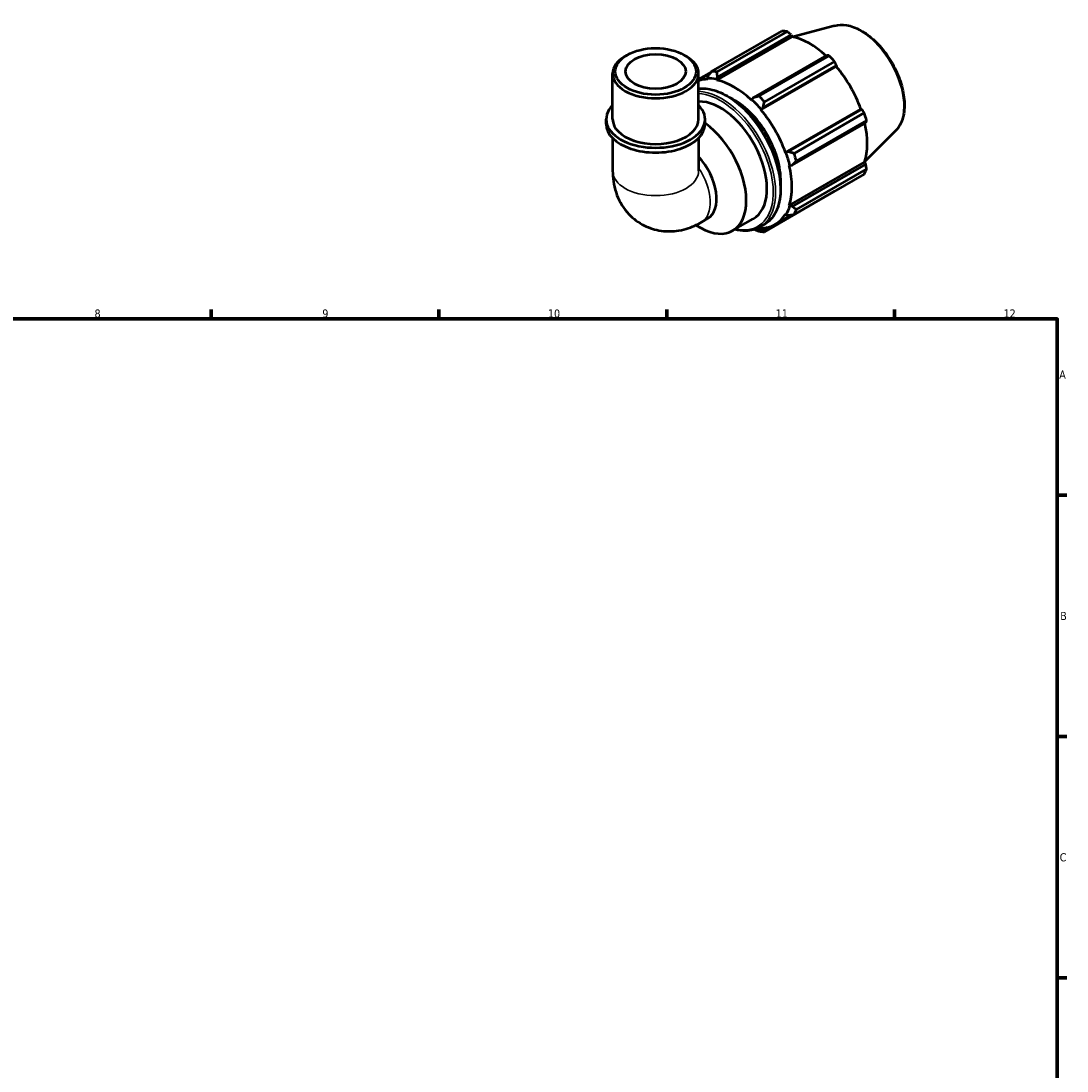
# Model space of a CAD drawing. Header units: millimetres. Extents: x 0 to 931, y 0 to 900.
# Tile 5 of 5: x 502 to 824, y 343 to 666. Entities that reach past the tile are written whole.
import ezdxf

# ---------------------------------------------------------------- set-up
doc = ezdxf.new("R2010")
doc.units = ezdxf.units.MM
for name, color, linetype, lineweight in [('Border (ISO)', 7, 'Continuous', 70), ('Visible (ISO)', 7, 'Continuous', 50), ('Visible Narrow (ISO)', 7, 'Continuous', 35)]:
    doc.layers.add(name, color=color, linetype=linetype, lineweight=lineweight)
doc.styles.add('Note Text (ISO)', font='tahoma.ttf')

# ---------------------------------------------------------------- blocks, each defined once
blk = doc.blocks.new('Borders Default Border')
at = {"layer": 'Border (ISO)'}
for p, q in [((560.67, 574), (560.67, 576.9)), ((630.75, 574), (630.75, 576.9)), ((700.83, 574), (700.83, 576.9)), ((770.92, 574), (770.92, 576.9)), ((821, 519.75), (823.9, 519.75)), ((821, 445.5), (823.9, 445.5)), ((821, 371.25), (823.9, 371.25))]:
    blk.add_line(p, q, dxfattribs=at)
at = {"layer": 'Border (ISO)', "flags": 128}
blk.add_lwpolyline([(20, 20), (20, 574), (821, 574), (821, 20), (20, 20)], dxfattribs=at)
at = {"layer": 'Border (ISO)', "color": 232, "true_color": 0xca0064, "char_height": 2.5, "attachment_point": 7, "style": 'Note Text (ISO)'}
for s, insert in [('8', (524.81, 574.34)), ('9', (594.88, 574.35)), ('10', (664.29, 574.35)), ('11', (734.37, 574.4)), ('12', (804.46, 574.4)), ('A', (821.59, 555.62)), ('B', (821.89, 481.37)), ('C', (821.73, 407.08))]:
    blk.add_mtext(s, dxfattribs=dict(at, insert=insert))

msp = doc.modelspace()

# ---------------------------------------------------------------- linework, layer by layer
at = {"layer": 'Visible (ISO)'}
for p, q in [((714.617, 650.106), (736.221, 662.547)), ((737.888, 662.386), (716.283, 649.944)), ((752.435, 664.178), (739.733, 660.733)), ((716.263, 647.445), (739.448, 660.796)), ((716.473, 648.396), (739.089, 661.42)), ((739.089, 661.42), (739.448, 660.796)), ((688.598, 655.149), (688.035, 654.822)), ((706.241, 655.149), (706.804, 654.822)), ((750.112, 655.072), (727.496, 642.048)), ((729.213, 642.499), (750.817, 654.94)), ((752.484, 653.182), (730.879, 640.741)), ((684.199, 635.392), (684.199, 649.46)), ((714.56, 650.032), (710.64, 647.775)), ((710.64, 635.392), (710.64, 649.46)), ((710.64, 647.455), (714.115, 649.456)), ((729.801, 638.28), (752.985, 651.631)), ((730.447, 638.935), (753.064, 651.959)), ((753.064, 651.959), (752.985, 651.631)), ((713.521, 648.682), (713.316, 647.969)), ((713.316, 647.969), (713.404, 647.722)), ((716.206, 647.689), (716.473, 648.396)), ((716.263, 647.445), (716.206, 647.689)), ((726.999, 641.473), (726.942, 641.296)), ((727.496, 642.048), (726.999, 641.473)), ((729.801, 638.28), (729.889, 638.425)), ((729.889, 638.425), (730.447, 638.935)), ((737.352, 625.202), (760.536, 638.553)), ((760.858, 638.459), (738.242, 625.435)), ((740.022, 624.906), (761.626, 637.347)), ((760.536, 638.553), (760.858, 638.459)), ((682.216, 633.921), (682.216, 635.392)), ((712.623, 633.921), (712.623, 635.392)), ((739.464, 621.318), (762.081, 634.342)), ((762.317, 635.022), (740.712, 622.581)), ((771.143, 631.691), (761.788, 622.434)), ((684.199, 629.597), (684.199, 619.513)), ((710.64, 629.597), (710.64, 619.513)), ((737.521, 625.206), (737.352, 625.202)), ((738.242, 625.435), (737.521, 625.206)), ((738.536, 608.868), (761.72, 622.218)), ((738.536, 621.214), (738.718, 621.175)), ((738.718, 621.175), (739.464, 621.318)), ((762.081, 621.598), (739.464, 608.574)), ((761.72, 622.218), (762.081, 621.598)), ((761.626, 618.544), (740.022, 606.103)), ((740.712, 607.633), (762.317, 620.074)), ((730.879, 600.798), (752.484, 613.239)), ((738.718, 608.696), (738.536, 608.868)), ((739.464, 608.574), (738.718, 608.696)), ((711.496, 603.716), (713.422, 604.826)), ((721.101, 601.136), (727.465, 604.801)), ((734.133, 603.032), (739.294, 606.004)), ((737.352, 606.244), (737.521, 606.044)), ((737.521, 606.044), (738.242, 605.865)), ((729.436, 602.196), (730.85, 603.011)), ((729.889, 601.615), (729.801, 601.862)), ((730.447, 601.342), (729.889, 601.615)), ((731.781, 602.11), (730.447, 601.342))]:
    msp.add_line(p, q, dxfattribs=at)
for centre, major_axis, ratio, start_param, end_param in [((744.352, 637.893), (-13.474, 23.398), 0.5780931, 5.8451561, 5.9396837), ((744.787, 638.143), (12.531, -21.76), 0.5780931, 2.0696433, 2.6635608), ((697.419, 649.46), (-13.22, 0), 0.5758617, 5.5016397, 10.2063236), ((744.352, 637.893), (13.474, -23.398), 0.5780931, 1.9181653, 2.0126929), ((722.748, 625.452), (-13.474, 23.398), 0.5780931, 5.8451561, 5.9396837), ((744.787, 638.143), (12.531, -21.76), 0.5780931, 1.2672974, 1.8781627), ((721.602, 624.792), (-12.531, 21.76), 0.5780931, 5.9796864, 6.1651782), ((721.602, 624.792), (-12.665, 21.994), 0.5780931, 5.8051535, 5.9796864), ((721.602, 624.792), (-12.531, 21.76), 0.5780931, 5.1942882, 5.8051535), ((697.419, 635.392), (-15.204, 0), 0.5758617, 5.7667102, 9.9412531), ((717.36, 622.349), (-10.105, 17.548), 0.5780931, 3.1415927, 5.9882224), ((721.602, 624.792), (10.105, -17.548), 0.5780931, 0.6947219, 2.4468708), ((721.602, 624.792), (12.665, -21.994), 0.5780931, 1.8781627, 2.0526956), ((722.748, 625.452), (-13.474, 23.398), 0.5780931, 5.059758, 5.1542856), ((721.602, 624.792), (-12.531, 21.76), 0.5780931, 4.4088901, 5.0197553), ((744.352, 637.893), (13.474, -23.398), 0.5780931, 1.1327672, 1.2272947), ((697.419, 633.921), (-15.204, 0), 0.5758617, 0, 3.1415927), ((697.419, 635.392), (-13.22, 0), 0.5758617, 0, 3.1415927), ((710.996, 618.684), (10.105, -17.548), 0.5780931, 5.418736, 8.5274329), ((744.787, 638.143), (12.531, -21.76), 0.5780931, 0.4818993, 1.0759774), ((706.825, 616.282), (6.597, -11.457), 0.5780931, 0, 1.9377749), ((721.602, 624.792), (12.665, -21.994), 0.5780931, 1.0927645, 1.2672974), ((722.748, 625.452), (-13.474, 23.398), 0.5780931, 4.2743598, 4.3688874), ((721.602, 624.792), (-12.531, 21.76), 0.5780931, 3.6234919, 4.2343571), ((744.352, 637.893), (13.474, -23.398), 0.5780931, 0.347369, 0.4418966), ((721.602, 624.792), (12.665, -21.994), 0.5780931, 0.3073663, 0.4818993), ((722.748, 625.452), (13.474, -23.398), 0.5780931, 0.347369, 0.4418966), ((721.602, 624.792), (12.531, -21.76), 0.5780931, 5.9796864, 6.5905516), ((721.602, 624.792), (12.665, -21.994), 0.5780931, 5.8859223, 5.9796864), ((722.748, 625.452), (13.474, -23.398), 0.5780931, 5.8451561, 5.9396837)]:
    msp.add_ellipse(centre, major_axis=major_axis, ratio=ratio, start_param=start_param, end_param=end_param, dxfattribs=at)
for major_axis in [(12.427, 0), (9.254, 0)]:
    msp.add_ellipse((697.419, 650.108), major_axis=major_axis, ratio=0.5758617, dxfattribs=at)
for points, weights in [([(739.089, 661.42), (738.503, 661.894), (737.888, 662.386)], [1.00209307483, 1.0014548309, 1]), ([(750.817, 654.94), (750.46, 655.009), (750.112, 655.072)], [1, 1.0014548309, 1.00209307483]), ([(753.064, 651.959), (752.782, 652.559), (752.484, 653.182)], [1.00209307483, 1.0014548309, 1]), ([(714.617, 650.106), (714.05, 649.375), (713.521, 648.682)], [1.01919410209, 1.01351358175, 1.0070419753]), ([(716.473, 648.396), (716.373, 649.15), (716.283, 649.944)], [1.0070419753, 1.01351358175, 1.01919410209]), ([(729.213, 642.499), (728.329, 642.265), (727.496, 642.048)], [1.01919410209, 1.01351358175, 1.0070419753]), ([(730.447, 638.935), (730.651, 639.815), (730.879, 640.741)], [1.0070419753, 1.01351358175, 1.01919410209]), ([(761.626, 637.347), (761.237, 637.916), (760.858, 638.459)], [1, 1.0014548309, 1.00209307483]), ([(762.081, 634.342), (762.199, 634.677), (762.317, 635.022)], [1.00209307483, 1.0014548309, 1]), ([(740.022, 624.906), (739.106, 625.171), (738.242, 625.435)], [1.01919410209, 1.01351358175, 1.0070419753]), ([(739.464, 621.318), (740.068, 621.933), (740.712, 622.581)], [1.0070419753, 1.01351358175, 1.01919410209]), ([(762.317, 620.074), (762.199, 620.853), (762.081, 621.598)], [1, 1.0014548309, 1.00209307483]), ([(752.484, 613.239), (752.499, 613.268), (752.514, 613.297)], [1, 1.00007331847, 1.00014456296]), ([(740.712, 607.633), (740.068, 608.108), (739.464, 608.574)], [1.01919410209, 1.01351358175, 1.0070419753]), ([(738.242, 605.865), (739.106, 605.977), (740.022, 606.103)], [1.0070419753, 1.01351358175, 1.01919410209]), ([(727.841, 601.491), (728.511, 601.227), (729.213, 600.959)], [1.00966213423, 1.01467810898, 1.01919410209]), ([(730.879, 600.798), (730.651, 601.071), (730.447, 601.342)], [1.01919410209, 1.01351358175, 1.0070419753])]:
    msp.add_rational_spline(points, weights, degree=2, dxfattribs=at)
for points, knots in [([(752.435, 664.178), (753.609, 664.496), (754.879, 664.535), (757.596, 664.087), (759.052, 663.553), (761.977, 661.946), (763.447, 660.853), (766.216, 658.241), (767.515, 656.723), (769.82, 653.419), (770.827, 651.636), (772.454, 647.974), (773.074, 646.095), (773.863, 642.413), (774.029, 640.611), (773.865, 637.256), (773.534, 635.703), (772.491, 633.332), (771.888, 632.428), (771.143, 631.691)], [5.6508865, 5.6508865, 5.6508865, 5.6508865, 5.9414672, 5.9414672, 6.2600776, 6.2600776, 6.59097, 6.59097, 6.9211718, 6.9211718, 7.2498571, 7.2498571, 7.5786217, 7.5786217, 7.9089938, 7.9089938, 8.2396148, 8.2396148, 8.4901479, 8.4901479, 8.4901479, 8.4901479]), ([(710.64, 644.789), (710.975, 644.831), (711.316, 644.855), (713.26, 644.895), (714.969, 644.56), (718.487, 643.193), (720.298, 642.146), (723.819, 639.452), (725.528, 637.804), (728.668, 634.079), (730.099, 632.004), (732.545, 627.633), (733.559, 625.339), (735.069, 620.757), (735.564, 618.471), (735.979, 614.13), (735.899, 612.076), (735.156, 608.415), (734.495, 606.806), (732.821, 604.462), (731.904, 603.618), (730.85, 603.011)], [5.7383201, 5.7383201, 5.7383201, 5.7383201, 5.8068411, 5.8068411, 6.1225054, 6.1225054, 6.4454183, 6.4454183, 6.7689166, 6.7689166, 7.0918117, 7.0918117, 7.4144748, 7.4144748, 7.7374373, 7.7374373, 8.0609969, 8.0609969, 8.383481, 8.383481, 8.6413135, 8.6413135, 8.6413135, 8.6413135]), ([(684.199, 619.513), (684.199, 617.41), (684.47, 615.177), (685.934, 610.81), (687.034, 608.685), (689.944, 605.328), (691.518, 604.026), (694.91, 602.151), (696.688, 601.537), (700.315, 600.877), (702.15, 600.87), (705.898, 601.342), (707.742, 601.917), (710.128, 602.973), (710.828, 603.332), (711.496, 603.716)], [3.1415927, 3.1415927, 3.1415927, 3.1415927, 3.4557519, 3.4557519, 3.7308719, 3.7308719, 3.9390517, 3.9390517, 4.132108, 4.132108, 4.3410756, 4.3410756, 4.5974913, 4.5974913, 4.712389, 4.712389, 4.712389, 4.712389]), ([(729.436, 602.196), (728.18, 601.473), (726.732, 601.089), (724.077, 601.034), (722.923, 601.186), (721.742, 601.505)], [2.3581282, 2.3581282, 2.3581282, 2.3581282, 2.66524845, 2.66524845, 2.88287723, 2.88287723, 2.88287723, 2.88287723])]:
    msp.add_open_spline(points, degree=3, knots=knots, dxfattribs=at)
at = {"layer": 'Visible Narrow (ISO)'}
for centre, major_axis, ratio, start_param, end_param in [((760.359, 647.11), (-9.462, 16.431), 0.5780931, 3.2927583, 6.1320197), ((719.128, 623.367), (-11.722, 20.356), 0.5780931, 3.1415927, 6.0360686), ((717.713, 622.553), (11.722, -20.356), 0.5780931, 0, 2.7980375), ((717.36, 622.349), (-11.473, 19.923), 0.5780931, 2.648383, 5.9258735), ((704.898, 615.173), (6.597, -11.457), 0.5780931, 0, 1.6967392), ((697.419, 619.513), (13.22, 0), 0.5758617, 3.1415927, 6.2831853)]:
    msp.add_ellipse(centre, major_axis=major_axis, ratio=ratio, start_param=start_param, end_param=end_param, dxfattribs=at)

# ---------------------------------------------------------------- block references
msp.add_blockref('Borders Default Border', (0, 0))

doc.saveas('drawing.dxf')
